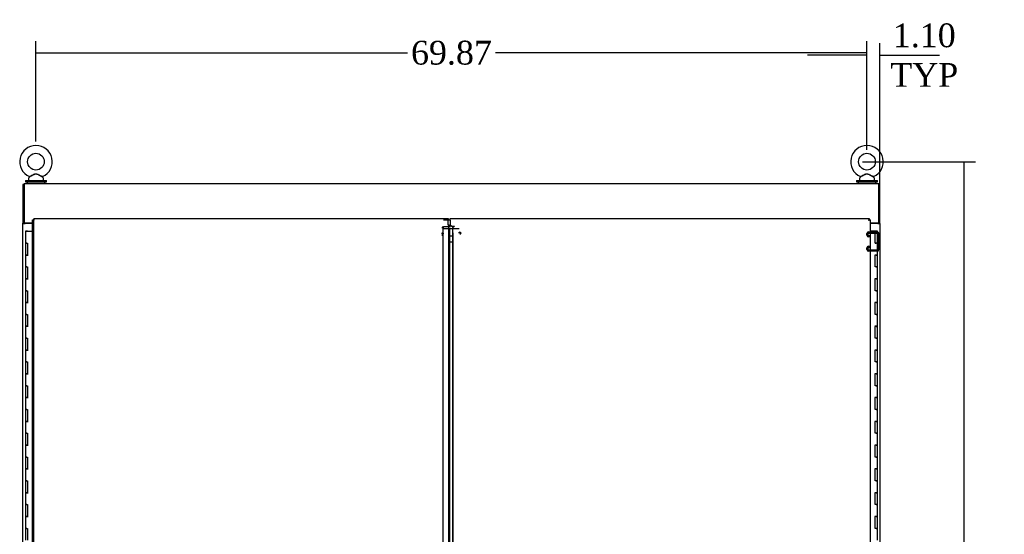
# Model space of a CAD drawing. Header units: inches. Extents: x 68 to 604, y 20 to 380.
# Tile 12 of 16: x 423 to 506, y 198 to 241. Entities that reach past the tile are written whole.
import ezdxf
from ezdxf.lldxf.tags import DXFTag

# ---------------------------------------------------------------- set-up
doc = ezdxf.new("R2010")
doc.units = ezdxf.units.IN
doc.header["$MEASUREMENT"] = 0
for name, color, linetype in [('COM42890-3', 7, 'Continuous'), ('COM44037', 7, 'Continuous'), ('COM54578-60', 7, 'Continuous'), ('COM56746-4', 7, 'Continuous'), ('COM71118-3', 7, 'Continuous'), ('COM71119-1', 7, 'Continuous'), ('Default', 7, 'Continuous'), ('GSK11033', 7, 'Continuous'), ('SCS00680', 7, 'Continuous'), ('WAF25362', 7, 'Continuous'), ('WAM254785', 7, 'Continuous')]:
    doc.layers.add(name, color=color, linetype=linetype)
doc.styles.add('SEACAD_Times_New_Roman', font='times.ttf')
tags = doc.linetypes.add('HIDDEN2', pattern=[0.1875, 0.125, -0.0625]).pattern_tags.tags
tags[6:7] = [DXFTag(74, 4), DXFTag(75, 0), DXFTag(340, '0'), DXFTag(46, 0.0), DXFTag(50, 0.0), DXFTag(44, 0.0), DXFTag(45, 0.0)]
tags[4:5] = [DXFTag(74, 4), DXFTag(75, 0), DXFTag(340, '0'), DXFTag(46, 0.0), DXFTag(50, 0.0), DXFTag(44, 0.0), DXFTag(45, 0.0)]
doc.dimstyles.new('HAMMOND_(STH_-_540x360)', dxfattribs={"dimtxt": 2, "dimasz": 2.5, "dimexe": 1, "dimexo": 1, "dimgap": 0.5, "dimtad": 0, "dimtih": 1, "dimtoh": 1, "dimzin": 0, "dimdsep": 46, "dimtxsty": 'SEACAD_Times_New_Roman', "dimblk1": '_SE_FILLED', "dimblk2": '_SE_FILLED', "dimsah": 1, "dimcen": 1, "dimadec": 0, "dimazin": 0, "dimtfac": 0.8, "dimtofl": 0, "dimtmove": 0, "dimatfit": 3, "dimfxl": 0, "dimtolj": 1, "dimtzin": 0, "dimarcsym": 0})

# ---------------------------------------------------------------- blocks, each defined once
blk = doc.blocks.new('SE6')
at = {"layer": 'COM42890-3', "color": 7, "linetype": 'HIDDEN2'}
for p, q in [((428.328, 201.124), (428.328, 201.262)), ((428.423, 201.124), (428.423, 201.262)), ((428.466, 201.4), (429.19, 201.4)), ((428.466, 201.305), (429.19, 201.305)), ((429.233, 201.262), (429.233, 199.913)), ((429.328, 201.262), (429.328, 199.913)), ((428.549, 201.081), (428.466, 201.081)), ((428.549, 200.986), (428.466, 200.986)), ((428.549, 200.986), (428.549, 201.081)), ((429.328, 200.837), (429.233, 200.837)), ((428.328, 199.913), (428.328, 200.051)), ((428.423, 199.913), (428.423, 200.051)), ((428.466, 200.189), (428.549, 200.189)), ((428.466, 200.094), (428.549, 200.094)), ((429.19, 199.87), (428.466, 199.87)), ((429.19, 199.775), (428.466, 199.775)), ((428.549, 200.189), (428.549, 200.094)), ((429.233, 200.337), (429.328, 200.337))]:
    blk.add_line(p, q, dxfattribs=at)
for centre, radius, start, end in [((428.466, 201.262), 0.138, 90, 180), ((428.466, 201.262), 0.043, 90, 180), ((429.19, 201.262), 0.138, 0, 90), ((429.19, 201.262), 0.043, 0, 90), ((428.466, 201.124), 0.138, 180, 270), ((428.466, 201.124), 0.043, 180, 270), ((428.466, 200.051), 0.138, 90, 180), ((428.466, 199.913), 0.138, 180, 270), ((428.466, 200.051), 0.043, 90, 180), ((428.466, 199.913), 0.043, 180, 270), ((429.19, 199.913), 0.043, 270, 0), ((429.19, 199.913), 0.138, 270, 0)]:
    blk.add_arc(centre, radius, start, end, dxfattribs=at)
at = {"layer": 'COM44037', "color": 7, "linetype": 'Continuous'}
for p, q in [((358.175, 140.491), (358.175, 202.426)), ((358.175, 202.426), (358.231, 202.426)), ((358.27, 202.426), (358.231, 202.426)), ((358.27, 202.521), (393.125, 202.521)), ((358.27, 202.521), (358.27, 202.465)), ((358.27, 202.426), (358.27, 202.465)), ((358.318, 202.378), (358.27, 202.426)), ((358.318, 202.378), (358.318, 202.378)), ((358.318, 202.378), (358.318, 202.378)), ((358.318, 202.378), (358.318, 202.378)), ((358.318, 202.378), (358.318, 202.378)), ((393.125, 202.521), (393.125, 202.378)), ((393.125, 202.004), (393.125, 202.378)), ((393.268, 141.241), (393.268, 201.676))]:
    blk.add_line(p, q, dxfattribs=at)
at = {"layer": 'COM44037', "color": 7, "linetype": 'HIDDEN2'}
for p, q in [((358.27, 141.181), (358.27, 202.426)), ((392.736, 202.426), (393.125, 202.426)), ((392.688, 201.749), (392.593, 201.749)), ((392.593, 201.329), (392.688, 201.329)), ((392.593, 201.284), (392.593, 201.244)), ((392.688, 201.244), (392.593, 201.244)), ((392.703, 201.814), (392.635, 201.861)), ((392.688, 201.284), (392.688, 201.749)), ((392.688, 201.284), (392.688, 201.244)), ((392.688, 141.673), (392.688, 201.244)), ((393.316, 201.824), (392.736, 201.824)), ((393.173, 141.028), (393.173, 201.889)), ((393.268, 201.889), (393.173, 201.889)), ((393.268, 201.325), (393.173, 201.325)), ((393.282, 201.267), (393.215, 201.267)), ((393.518, 201.325), (393.518, 141.592)), ((394.049, 201.301), (394.049, 201.369)), ((394.083, 201.291), (394.151, 201.339)), ((394.097, 201.284), (394.192, 201.284)), ((394.097, 201.267), (394.151, 201.267)), ((394.097, 201.244), (394.192, 201.244)), ((392.593, 201.161), (392.688, 201.161)), ((392.593, 201.121), (392.688, 201.121))]:
    blk.add_line(p, q, dxfattribs=at)
at = {"layer": 'COM44037', "color": 7, "linetype": 'Continuous'}
for centre, start, end in [((358.8, 203.356), 238.56128, 243.76327), ((357.34, 201.896), 26.23673, 31.43872)]:
    blk.add_arc(centre, 1.09, start, end, dxfattribs=at)
at = {"layer": 'COM44037', "color": 7, "linetype": 'HIDDEN2'}
blk.add_arc((392.846, 201.749), 0.158, 155.62507, 179.8409, dxfattribs=at)
for centre, major_axis, start_param, end_param in [((392.736, 201.79), (-0.048, 0), 4.712389, 5.497787), ((394.049, 201.267), (-0.143, 0), 3.926991, 4.712389)]:
    blk.add_ellipse(centre, major_axis=major_axis, ratio=0.707107, start_param=start_param, end_param=end_param, dxfattribs=at)
for points, knots in [([(393.173, 201.889), (393.173, 201.899), (393.172, 201.908), (393.167, 201.927), (393.163, 201.937), (393.154, 201.956), (393.149, 201.966), (393.138, 201.985), (393.131, 201.994), (393.125, 202.004)], [0, 0, 0, 0, 0.25, 0.25, 0.5, 0.5, 0.75, 0.75, 1, 1, 1, 1]), ([(392.688, 201.244), (392.688, 201.248), (392.69, 201.252), (392.695, 201.26), (392.698, 201.263), (392.703, 201.267)], [0, 0, 0, 0, 0.5, 0.5, 1, 1, 1, 1]), ([(393.215, 201.267), (393.202, 201.277), (393.191, 201.287), (393.177, 201.306), (393.173, 201.315), (393.173, 201.325)], [0, 0, 0, 0, 0.5, 0.5, 1, 1, 1, 1]), ([(394.151, 201.339), (394.164, 201.332), (394.174, 201.324), (394.189, 201.305), (394.192, 201.295), (394.192, 201.284)], [0, 0, 0, 0, 0.5, 0.5, 1, 1, 1, 1]), ([(394.192, 201.244), (394.192, 201.248), (394.189, 201.252), (394.174, 201.26), (394.164, 201.263), (394.151, 201.267)], [0, 0, 0, 0, 0.5, 0.5, 1, 1, 1, 1])]:
    blk.add_open_spline(points, degree=3, knots=knots, dxfattribs=at)
at = {"layer": 'COM44037', "color": 7, "linetype": 'Continuous'}
blk.add_open_spline([(393.268, 201.889), (393.268, 201.899), (393.264, 201.908), (393.25, 201.927), (393.239, 201.937), (393.213, 201.956), (393.197, 201.966), (393.162, 201.985), (393.144, 201.994), (393.125, 202.004)], degree=3, knots=[0, 0, 0, 0, 0.25, 0.25, 0.5, 0.5, 0.75, 0.75, 1, 1, 1, 1], dxfattribs=at)
at = {"layer": 'COM54578-60', "color": 7, "linetype": 'Continuous'}
for p, q in [((357.69, 201.458), (357.573, 201.458)), ((357.573, 201.458), (357.573, 200.458)), ((357.627, 201.467), (357.627, 201.493)), ((357.627, 201.493), (357.677, 201.493)), ((357.677, 201.467), (357.627, 201.467)), ((357.64, 201.467), (357.64, 201.458)), ((357.677, 201.493), (357.702, 201.493)), ((357.677, 201.467), (357.702, 201.467)), ((357.69, 201.458), (358.175, 201.458)), ((357.702, 201.493), (357.752, 201.493)), ((357.752, 201.467), (357.702, 201.467)), ((357.74, 201.458), (357.74, 201.467)), ((357.752, 201.493), (357.752, 201.467)), ((429.029, 201.458), (428.611, 201.458)), ((429.029, 200.458), (429.029, 201.458)), ((429.213, 201.458), (429.029, 201.458)), ((429.213, 200.458), (429.213, 201.458)), ((357.69, 200.458), (357.573, 200.458)), ((357.573, 200.458), (357.69, 200.458)), ((357.573, 200.458), (357.573, 199.458)), ((357.69, 200.458), (357.757, 200.458)), ((357.757, 200.458), (357.757, 199.459)), ((429.029, 200.458), (429.096, 200.458)), ((429.213, 200.458), (429.029, 200.458)), ((429.046, 200.458), (429.046, 200.458)), ((429.213, 200.458), (429.096, 200.458)), ((429.146, 200.458), (429.146, 200.458)), ((429.213, 199.457), (429.213, 200.458)), ((357.69, 199.459), (357.573, 199.459)), ((357.573, 199.459), (357.573, 198.458)), ((357.573, 199.458), (357.807, 199.458)), ((357.69, 199.459), (357.757, 199.459)), ((429.213, 199.458), (428.979, 199.458)), ((429.096, 199.457), (429.029, 199.457)), ((429.029, 198.458), (429.029, 199.457)), ((429.096, 199.457), (429.213, 199.457)), ((429.213, 198.458), (429.213, 199.458)), ((357.69, 198.458), (357.573, 198.458)), ((357.573, 198.458), (357.689, 198.458)), ((357.573, 198.458), (357.573, 197.458)), ((357.69, 198.458), (357.757, 198.458)), ((357.757, 198.458), (357.757, 197.459)), ((429.096, 198.458), (429.029, 198.458)), ((429.096, 198.458), (429.213, 198.458)), ((429.213, 198.458), (429.096, 198.458)), ((429.213, 197.457), (429.213, 198.458)), ((357.69, 197.459), (357.573, 197.459)), ((357.573, 197.459), (357.573, 196.458)), ((357.573, 197.458), (357.807, 197.458)), ((357.69, 197.459), (357.757, 197.459)), ((429.213, 197.458), (428.979, 197.458)), ((429.096, 197.457), (429.029, 197.457)), ((429.029, 196.458), (429.029, 197.457)), ((429.096, 197.457), (429.213, 197.457)), ((429.213, 196.458), (429.213, 197.458)), ((357.69, 196.458), (357.573, 196.458)), ((357.573, 196.458), (357.689, 196.458)), ((357.573, 196.458), (357.573, 195.458)), ((357.69, 196.458), (357.757, 196.458)), ((357.757, 196.458), (357.757, 195.459)), ((429.096, 196.458), (429.029, 196.458)), ((429.096, 196.458), (429.213, 196.458)), ((429.213, 196.458), (429.096, 196.458)), ((429.213, 195.457), (429.213, 196.458)), ((357.69, 195.459), (357.573, 195.459)), ((357.573, 195.459), (357.573, 194.458)), ((357.573, 195.458), (357.807, 195.458)), ((357.69, 195.459), (357.757, 195.459)), ((429.213, 195.458), (428.979, 195.458)), ((429.096, 195.457), (429.029, 195.457)), ((429.029, 194.458), (429.029, 195.457)), ((429.096, 195.457), (429.213, 195.457)), ((429.213, 194.458), (429.213, 195.458)), ((357.69, 194.458), (357.573, 194.458)), ((357.573, 194.458), (357.689, 194.458)), ((357.573, 194.458), (357.573, 193.458)), ((357.69, 194.458), (357.757, 194.458)), ((357.757, 194.458), (357.757, 193.459)), ((429.096, 194.458), (429.029, 194.458)), ((429.096, 194.458), (429.213, 194.458)), ((429.213, 194.458), (429.096, 194.458)), ((429.213, 193.457), (429.213, 194.458)), ((357.69, 193.459), (357.573, 193.459)), ((357.573, 193.459), (357.573, 192.458)), ((357.573, 193.458), (357.807, 193.458)), ((357.69, 193.459), (357.757, 193.459)), ((429.213, 193.458), (428.979, 193.458)), ((429.096, 193.457), (429.029, 193.457)), ((429.029, 192.458), (429.029, 193.457)), ((429.096, 193.457), (429.213, 193.457)), ((429.213, 192.458), (429.213, 193.458)), ((357.69, 192.458), (357.573, 192.458)), ((357.573, 192.458), (357.689, 192.458)), ((357.573, 192.458), (357.573, 191.458)), ((357.69, 192.458), (357.757, 192.458)), ((357.757, 192.458), (357.757, 191.459)), ((429.096, 192.458), (429.029, 192.458)), ((429.096, 192.458), (429.213, 192.458)), ((429.213, 192.458), (429.096, 192.458)), ((429.213, 191.457), (429.213, 192.458)), ((357.69, 191.459), (357.573, 191.459)), ((357.573, 191.459), (357.573, 190.458)), ((357.573, 191.458), (357.807, 191.458)), ((357.69, 191.459), (357.757, 191.459)), ((429.213, 191.458), (428.979, 191.458)), ((429.096, 191.457), (429.029, 191.457)), ((429.029, 190.458), (429.029, 191.457)), ((429.096, 191.457), (429.213, 191.457)), ((429.213, 190.458), (429.213, 191.458)), ((357.69, 190.458), (357.573, 190.458)), ((357.573, 190.458), (357.689, 190.458)), ((357.573, 190.458), (357.573, 189.458)), ((357.69, 190.458), (357.757, 190.458)), ((357.757, 190.458), (357.757, 189.459)), ((429.096, 190.458), (429.029, 190.458)), ((429.096, 190.458), (429.213, 190.458)), ((429.213, 190.458), (429.096, 190.458)), ((429.213, 189.457), (429.213, 190.458)), ((357.69, 189.459), (357.573, 189.459)), ((357.573, 189.459), (357.573, 188.458)), ((357.573, 189.458), (357.807, 189.458)), ((357.69, 189.459), (357.757, 189.459)), ((429.213, 189.458), (428.979, 189.458)), ((429.096, 189.457), (429.029, 189.457)), ((429.029, 188.458), (429.029, 189.457)), ((429.096, 189.457), (429.213, 189.457)), ((429.213, 188.458), (429.213, 189.458)), ((357.69, 188.458), (357.573, 188.458)), ((357.573, 188.458), (357.689, 188.458)), ((357.573, 188.458), (357.573, 187.458)), ((357.69, 188.458), (357.757, 188.458)), ((357.757, 188.458), (357.757, 187.459)), ((429.096, 188.458), (429.029, 188.458)), ((429.096, 188.458), (429.213, 188.458)), ((429.213, 188.458), (429.096, 188.458)), ((429.213, 187.457), (429.213, 188.458)), ((357.69, 187.459), (357.573, 187.459)), ((357.573, 187.459), (357.573, 186.458)), ((357.573, 187.458), (357.807, 187.458)), ((357.69, 187.459), (357.757, 187.459)), ((429.213, 187.458), (428.979, 187.458)), ((429.096, 187.457), (429.029, 187.457)), ((429.029, 186.458), (429.029, 187.457)), ((429.096, 187.457), (429.213, 187.457)), ((429.213, 186.458), (429.213, 187.458)), ((357.69, 186.458), (357.573, 186.458)), ((357.573, 186.458), (357.689, 186.458)), ((357.573, 186.458), (357.573, 185.458)), ((357.69, 186.458), (357.757, 186.458)), ((357.757, 186.458), (357.757, 185.459)), ((429.096, 186.458), (429.029, 186.458)), ((429.096, 186.458), (429.213, 186.458)), ((429.213, 186.458), (429.096, 186.458)), ((429.213, 185.457), (429.213, 186.458)), ((357.69, 185.459), (357.573, 185.459)), ((357.573, 185.459), (357.573, 184.458)), ((357.573, 185.458), (357.807, 185.458)), ((357.69, 185.459), (357.757, 185.459)), ((429.213, 185.458), (428.979, 185.458)), ((429.096, 185.457), (429.029, 185.457)), ((429.029, 184.458), (429.029, 185.457)), ((429.096, 185.457), (429.213, 185.457)), ((429.213, 184.458), (429.213, 185.458)), ((357.69, 184.458), (357.573, 184.458)), ((357.573, 184.458), (357.689, 184.458)), ((357.573, 184.458), (357.573, 183.458)), ((357.69, 184.458), (357.757, 184.458)), ((357.757, 184.458), (357.757, 183.459)), ((429.096, 184.458), (429.029, 184.458)), ((429.096, 184.458), (429.213, 184.458)), ((429.213, 184.458), (429.096, 184.458)), ((429.213, 183.457), (429.213, 184.458)), ((357.69, 183.459), (357.573, 183.459)), ((357.573, 183.459), (357.573, 182.458)), ((357.573, 183.458), (357.807, 183.458)), ((357.69, 183.459), (357.757, 183.459)), ((429.213, 183.458), (428.979, 183.458)), ((429.096, 183.457), (429.029, 183.457)), ((429.029, 182.458), (429.029, 183.457)), ((429.096, 183.457), (429.213, 183.457)), ((429.213, 182.458), (429.213, 183.458)), ((357.69, 182.458), (357.573, 182.458)), ((357.573, 182.458), (357.689, 182.458)), ((357.573, 182.458), (357.573, 181.458)), ((357.69, 182.458), (357.757, 182.458)), ((357.757, 182.458), (357.757, 181.459)), ((429.096, 182.458), (429.029, 182.458)), ((429.096, 182.458), (429.213, 182.458)), ((429.213, 182.458), (429.096, 182.458)), ((429.213, 181.457), (429.213, 182.458)), ((357.69, 181.459), (357.573, 181.459)), ((357.573, 181.459), (357.573, 180.458)), ((357.573, 181.458), (357.807, 181.458)), ((357.69, 181.459), (357.757, 181.459)), ((429.213, 181.458), (428.979, 181.458)), ((429.096, 181.457), (429.029, 181.457)), ((429.029, 180.458), (429.029, 181.457)), ((429.096, 181.457), (429.213, 181.457)), ((429.213, 180.458), (429.213, 181.458)), ((357.69, 180.458), (357.573, 180.458)), ((357.573, 180.458), (357.689, 180.458)), ((357.573, 180.458), (357.573, 179.458)), ((357.69, 180.458), (357.757, 180.458)), ((357.757, 180.458), (357.757, 179.459)), ((429.096, 180.458), (429.029, 180.458)), ((429.096, 180.458), (429.213, 180.458)), ((429.213, 180.458), (429.096, 180.458)), ((429.213, 179.457), (429.213, 180.458)), ((357.69, 179.459), (357.573, 179.459)), ((357.573, 179.459), (357.573, 178.458)), ((357.573, 179.458), (357.807, 179.458)), ((357.69, 179.459), (357.757, 179.459)), ((429.213, 179.458), (428.979, 179.458)), ((429.096, 179.457), (429.029, 179.457)), ((429.029, 178.458), (429.029, 179.457)), ((429.096, 179.457), (429.213, 179.457)), ((429.213, 178.458), (429.213, 179.458)), ((357.69, 178.458), (357.573, 178.458)), ((357.573, 178.458), (357.689, 178.458)), ((357.573, 178.458), (357.573, 177.458)), ((357.69, 178.458), (357.757, 178.458)), ((357.757, 178.458), (357.757, 177.459)), ((429.096, 178.458), (429.029, 178.458)), ((429.096, 178.458), (429.213, 178.458)), ((429.213, 178.458), (429.096, 178.458)), ((429.213, 177.457), (429.213, 178.458)), ((357.69, 177.459), (357.573, 177.459)), ((357.573, 177.459), (357.573, 176.458)), ((357.573, 177.458), (357.807, 177.458)), ((357.69, 177.459), (357.757, 177.459)), ((429.213, 177.458), (428.979, 177.458)), ((429.096, 177.457), (429.029, 177.457)), ((429.029, 176.458), (429.029, 177.457)), ((429.096, 177.457), (429.213, 177.457)), ((429.213, 176.458), (429.213, 177.458)), ((357.69, 176.458), (357.573, 176.458)), ((357.573, 176.458), (357.689, 176.458)), ((357.573, 176.458), (357.573, 175.458)), ((357.69, 176.458), (357.757, 176.458)), ((357.757, 176.458), (357.757, 175.459)), ((429.096, 176.458), (429.029, 176.458)), ((429.096, 176.458), (429.213, 176.458)), ((429.213, 176.458), (429.096, 176.458)), ((429.213, 175.457), (429.213, 176.458))]:
    blk.add_line(p, q, dxfattribs=at)
at = {"layer": 'COM56746-4', "color": 7, "linetype": 'Continuous'}
for p, q in [((358.174, 202.112), (358.174, 202.142)), ((393.286, 202.378), (393.286, 202.521)), ((393.286, 202.521), (428.516, 202.521)), ((393.286, 202.378), (393.286, 201.998)), ((393.286, 201.998), (393.411, 201.873)), ((428.468, 202.378), (428.469, 202.378)), ((428.468, 202.378), (428.468, 202.378)), ((428.469, 202.378), (428.468, 202.378)), ((428.469, 202.378), (428.517, 202.426)), ((428.469, 202.378), (428.469, 202.378)), ((428.516, 202.521), (428.516, 202.465)), ((428.516, 202.426), (428.516, 202.465)), ((428.517, 202.426), (428.556, 202.426)), ((428.611, 202.426), (428.556, 202.426)), ((428.611, 202.426), (428.611, 140.491)), ((393.411, 201.873), (393.661, 201.873)), ((393.518, 141.241), (393.518, 201.676))]:
    blk.add_line(p, q, dxfattribs=at)
for centre, start, end in [((429.447, 201.896), 148.56128, 153.76327), ((427.987, 203.356), 296.23673, 301.43872)]:
    blk.add_arc(centre, 1.09, start, end, dxfattribs=at)
blk.add_open_spline([(393.518, 201.758), (393.518, 201.768), (393.522, 201.777), (393.537, 201.796), (393.547, 201.806), (393.574, 201.825), (393.589, 201.835), (393.624, 201.854), (393.643, 201.863), (393.661, 201.873)], degree=3, knots=[0, 0, 0, 0, 0.25, 0.25, 0.5, 0.5, 0.75, 0.75, 1, 1, 1, 1], dxfattribs=at)
at = {"layer": 'COM71118-3', "color": 7, "linetype": 'Continuous'}
for p, q in [((357.458, 205.487), (429.328, 205.487)), ((357.458, 205.487), (357.458, 205.297)), ((429.328, 205.297), (429.328, 205.487)), ((357.458, 205.297), (357.458, 202.142)), ((429.328, 202.142), (429.328, 205.297)), ((358.175, 202.142), (357.458, 202.142)), ((429.328, 202.142), (428.611, 202.142))]:
    blk.add_line(p, q, dxfattribs=at)
at = {"layer": 'COM71119-1', "color": 7, "linetype": 'Continuous'}
for p, q in [((357.458, 205.392), (357.363, 205.392)), ((357.363, 205.392), (357.363, 202.142)), ((429.328, 205.392), (429.423, 205.392)), ((429.423, 202.142), (429.423, 205.392)), ((357.363, 202.112), (357.363, 202.142)), ((357.458, 202.142), (357.363, 202.142)), ((357.363, 140.802), (357.363, 202.112)), ((357.363, 202.112), (357.553, 202.112)), ((357.458, 202.112), (357.458, 202.142)), ((358.175, 202.112), (357.553, 202.112)), ((429.233, 202.112), (428.611, 202.112)), ((429.233, 202.112), (429.423, 202.112)), ((429.328, 202.112), (429.328, 202.142)), ((429.423, 202.142), (429.328, 202.142)), ((429.423, 202.112), (429.423, 202.142)), ((429.423, 202.112), (429.423, 140.802))]:
    blk.add_line(p, q, dxfattribs=at)
at = {"layer": 'GSK11033', "color": 7, "linetype": 'Continuous'}
for p, q in [((358.27, 202.426), (358.27, 202.426)), ((358.27, 202.426), (358.27, 202.426)), ((393.125, 202.426), (393.286, 202.426)), ((393.125, 202.426), (393.286, 202.426)), ((393.286, 202.427), (393.268, 202.427)), ((393.268, 202.427), (393.268, 202.426)), ((428.516, 202.426), (428.516, 202.426)), ((428.516, 202.426), (428.516, 202.426)), ((392.736, 201.676), (394.05, 201.676)), ((392.736, 201.676), (394.05, 201.676)), ((393.268, 201.08), (393.518, 201.08)), ((393.268, 200.572), (393.518, 200.572))]:
    blk.add_line(p, q, dxfattribs=at)
at = {"layer": 'SCS00680', "color": 7, "linetype": 'Continuous'}
for p, q in [((357.833, 205.901), (357.833, 205.781)), ((357.913, 206.019), (357.847, 205.939)), ((359.069, 205.939), (359.004, 206.017)), ((359.083, 205.781), (359.083, 205.901)), ((427.703, 205.901), (427.703, 205.781)), ((427.783, 206.019), (427.717, 205.939)), ((428.939, 205.939), (428.874, 206.017)), ((428.953, 205.781), (428.953, 205.901))]:
    blk.add_line(p, q, dxfattribs=at)
for centre in [(358.458, 207.311), (428.328, 207.311)]:
    blk.add_circle(centre, 0.704, dxfattribs=at)
for centre, radius, start, end in [((358.458, 207.311), 1.367, 90, 245.99508), ((358.458, 207.311), 1.367, 294.00098, 90), ((428.328, 207.311), 1.367, 90, 245.99508), ((428.328, 207.311), 1.367, 294.00098, 90), ((357.893, 205.901), 0.06, 140.32138, 180), ((357.893, 205.781), 0.06, 180, 270), ((359.028, 206.035), 0.03, 62.29716, 242.10844), ((359.023, 205.781), 0.06, 270, 0), ((359.023, 205.901), 0.06, 0, 39.67862), ((427.763, 205.901), 0.06, 140.32138, 180), ((427.763, 205.781), 0.06, 180, 270), ((428.898, 206.035), 0.03, 62.29716, 242.10844), ((428.893, 205.781), 0.06, 270, 0), ((428.893, 205.901), 0.06, 0, 39.67862)]:
    blk.add_arc(centre, radius, start, end, dxfattribs=at)
for points, knots in [([(357.9, 206.063), (357.9, 206.063), (357.9, 206.063), (357.902, 206.064), (357.928, 206.076), (358.005, 206.114), (358.056, 206.14), (358.164, 206.193), (358.222, 206.221), (358.34, 206.269), (358.404, 206.288), (358.5, 206.285), (358.532, 206.279), (358.594, 206.261), (358.624, 206.25), (358.713, 206.212), (358.77, 206.184), (358.876, 206.132), (358.925, 206.107), (358.997, 206.072), (359.018, 206.062), (359.016, 206.063), (359.015, 206.063), (359.014, 206.063)], [0.4341316, 0.4341316, 0.4341316, 0.4341316, 0.4375, 0.4375, 0.5, 0.5, 0.5625, 0.5625, 0.625, 0.625, 0.6875, 0.6875, 0.71875, 0.71875, 0.75, 0.75, 0.8125, 0.8125, 0.875, 0.875, 0.9375, 0.9375, 0.9436464, 0.9436464, 0.9436464, 0.9436464]), ([(359.005, 206.016), (359.005, 206.016), (358.987, 206.026), (358.923, 206.061), (358.876, 206.087), (358.798, 206.13), (358.771, 206.145), (358.716, 206.176), (358.688, 206.191), (358.63, 206.22), (358.601, 206.234), (358.54, 206.257), (358.508, 206.266), (358.443, 206.27), (358.41, 206.266), (358.348, 206.248), (358.318, 206.235), (358.23, 206.193), (358.175, 206.162), (358.068, 206.103), (358.018, 206.075), (357.941, 206.033), (357.915, 206.019), (357.911, 206.016), (357.911, 206.016), (357.911, 206.016)], [0.0683017, 0.0683017, 0.0683017, 0.0683017, 0.125, 0.125, 0.1875, 0.1875, 0.21875, 0.21875, 0.25, 0.25, 0.28125, 0.28125, 0.3125, 0.3125, 0.34375, 0.34375, 0.375, 0.375, 0.4375, 0.4375, 0.5, 0.5, 0.5625, 0.5625, 0.5685641, 0.5685641, 0.5685641, 0.5685641]), ([(427.77, 206.063), (427.77, 206.063), (427.77, 206.063), (427.772, 206.064), (427.798, 206.076), (427.875, 206.114), (427.926, 206.14), (428.034, 206.193), (428.092, 206.221), (428.21, 206.269), (428.274, 206.288), (428.37, 206.285), (428.402, 206.279), (428.464, 206.261), (428.494, 206.25), (428.583, 206.212), (428.64, 206.184), (428.746, 206.132), (428.795, 206.107), (428.867, 206.072), (428.888, 206.062), (428.886, 206.063), (428.885, 206.063), (428.884, 206.063)], [0.4341316, 0.4341316, 0.4341316, 0.4341316, 0.4375, 0.4375, 0.5, 0.5, 0.5625, 0.5625, 0.625, 0.625, 0.6875, 0.6875, 0.71875, 0.71875, 0.75, 0.75, 0.8125, 0.8125, 0.875, 0.875, 0.9375, 0.9375, 0.9436464, 0.9436464, 0.9436464, 0.9436464]), ([(428.875, 206.016), (428.875, 206.016), (428.857, 206.026), (428.793, 206.061), (428.746, 206.087), (428.668, 206.13), (428.641, 206.145), (428.586, 206.176), (428.558, 206.191), (428.5, 206.22), (428.471, 206.234), (428.41, 206.257), (428.378, 206.266), (428.313, 206.27), (428.28, 206.266), (428.218, 206.248), (428.188, 206.235), (428.1, 206.193), (428.045, 206.162), (427.938, 206.103), (427.888, 206.075), (427.811, 206.033), (427.785, 206.019), (427.781, 206.016), (427.781, 206.016), (427.781, 206.016)], [0.0683017, 0.0683017, 0.0683017, 0.0683017, 0.125, 0.125, 0.1875, 0.1875, 0.21875, 0.21875, 0.25, 0.25, 0.28125, 0.28125, 0.3125, 0.3125, 0.34375, 0.34375, 0.375, 0.375, 0.4375, 0.4375, 0.5, 0.5, 0.5625, 0.5625, 0.5685641, 0.5685641, 0.5685641, 0.5685641])]:
    blk.add_open_spline(points, degree=3, knots=knots, dxfattribs=at)
at = {"layer": 'WAF25362', "color": 7, "linetype": 'Continuous'}
for p, q in [((357.583, 205.721), (359.333, 205.721)), ((357.583, 205.721), (357.583, 205.612)), ((357.583, 205.612), (359.333, 205.612)), ((359.333, 205.612), (359.333, 205.721)), ((427.453, 205.721), (429.203, 205.721)), ((427.453, 205.721), (427.453, 205.612)), ((427.453, 205.612), (429.203, 205.612)), ((429.203, 205.612), (429.203, 205.721))]:
    blk.add_line(p, q, dxfattribs=at)
at = {"layer": 'WAM254785', "color": 7, "linetype": 'Continuous'}
for p, q in [((357.708, 205.612), (357.708, 205.487)), ((359.208, 205.487), (359.208, 205.612)), ((427.578, 205.612), (427.578, 205.487)), ((429.078, 205.487), (429.078, 205.612))]:
    blk.add_line(p, q, dxfattribs=at)
blk = doc.blocks.new('_SE_FILLED')
at = {"color": 0}
blk.add_line((0, 0), (-1, 0), dxfattribs=at)
blk.add_solid([(0, 0), (-1, -0.1665), (-1, 0.1665), (0, 0)], dxfattribs=at)
blk = doc.blocks.new('*D76')
at = {"layer": 'Default', "color": 0, "linetype": 'Continuous', "lineweight": -2}
for p, q in [((424.859, 230.902), (424.859, 239.346)), ((494.729, 230.902), (494.729, 239.346)), ((427.359, 238.346), (456.101, 238.346)), ((492.229, 238.346), (463.487, 238.346))]:
    blk.add_line(p, q, dxfattribs=at)
at = {"layer": 'Defpoints', "color": 0, "linetype": 'Continuous'}
for p in [(494.729, 238.346), (424.859, 229.902), (494.729, 229.902)]:
    blk.add_point(p, dxfattribs=at)
at = {"layer": 'Default', "color": 0, "linetype": 'Continuous', "lineweight": -2, "xscale": 2.5, "yscale": 2.5, "zscale": 2.5, "rotation": 180}
blk.add_blockref('_SE_FILLED', (424.859, 238.346), dxfattribs=at)
at = {"layer": 'Default', "color": 0, "linetype": 'Continuous', "lineweight": -2, "xscale": 2.5, "yscale": 2.5, "zscale": 2.5}
blk.add_blockref('_SE_FILLED', (494.729, 238.346), dxfattribs=at)
at = {"layer": 'Default', "color": 0, "linetype": 'Continuous', "insert": (459.794, 238.346), "char_height": 2, "attachment_point": 5, "style": 'SEACAD_Times_New_Roman'}
blk.add_mtext('\\A1;\\A1;69.87', dxfattribs=at)
blk = doc.blocks.new('*D77')
at = {"layer": 'Default', "color": 0, "linetype": 'Continuous', "lineweight": -2}
for p, q in [((494.729, 230.198), (494.729, 239.162)), ((495.824, 226.654), (495.824, 239.162)), ((492.229, 238.162), (489.729, 238.162)), ((498.324, 238.162), (500.824, 238.162))]:
    blk.add_line(p, q, dxfattribs=at)
at = {"layer": 'Defpoints', "color": 0, "linetype": 'Continuous'}
for p in [(495.824, 238.162), (494.729, 229.198), (495.824, 225.654)]:
    blk.add_point(p, dxfattribs=at)
at = {"layer": 'Default', "color": 0, "linetype": 'Continuous', "lineweight": -2, "xscale": 2.5, "yscale": 2.5, "zscale": 2.5}
blk.add_blockref('_SE_FILLED', (494.729, 238.162), dxfattribs=at)
at = {"layer": 'Default', "color": 0, "linetype": 'Continuous', "lineweight": -2, "xscale": 2.5, "yscale": 2.5, "zscale": 2.5, "rotation": 180}
blk.add_blockref('_SE_FILLED', (495.824, 238.162), dxfattribs=at)
at = {"layer": 'Default', "color": 0, "linetype": 'Continuous', "insert": (499.547, 238.162), "char_height": 2, "attachment_point": 5, "style": 'SEACAD_Times_New_Roman'}
blk.add_mtext('\\A1;\\A1;1.10\\PTYP', dxfattribs=at)
blk = doc.blocks.new('*D85')
at = {"layer": 'Default', "color": 0, "linetype": 'Continuous', "lineweight": -2}
for p, q in [((494.362, 229.198), (503.869, 229.198)), ((502.869, 226.698), (502.869, 193.776)), ((502.869, 157.814), (502.869, 190.736)), ((496.729, 155.314), (503.869, 155.314))]:
    blk.add_line(p, q, dxfattribs=at)
at = {"layer": 'Defpoints', "color": 0, "linetype": 'Continuous'}
for p in [(493.362, 229.198), (502.869, 229.198), (495.729, 155.314)]:
    blk.add_point(p, dxfattribs=at)
at = {"layer": 'Default', "color": 0, "linetype": 'Continuous', "lineweight": -2, "xscale": 2.5, "yscale": 2.5, "zscale": 2.5}
for p, rotation in [((502.869, 229.198), 90), ((502.869, 155.314), 270)]:
    blk.add_blockref('_SE_FILLED', p, dxfattribs=dict(at, rotation=rotation))
at = {"layer": 'Default', "color": 0, "linetype": 'Continuous', "insert": (502.869, 192.256), "char_height": 2, "attachment_point": 5, "style": 'SEACAD_Times_New_Roman'}
blk.add_mtext('\\A1;\\A1;73.88', dxfattribs=at)

msp = doc.modelspace()

# ---------------------------------------------------------------- block references
at = {"layer": 'Default'}
msp.add_blockref('SE6', (66.401, 21.887), dxfattribs=at)

# ---------------------------------------------------------------- dimensions: what is measured, and where the dimension line sits
at = {"layer": 'Default', "color": 7, "linetype": 'Continuous'}
dim = msp.add_linear_dim(base=(495.824180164, 238.16216448), p1=(494.729180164, 229.197532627), p2=(495.824180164, 225.654434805), text='\\A1;<>\\PTYP', dimstyle='HAMMOND_(STH_-_540x360)', override={"dimtmove": 1}, dxfattribs=at)
dim.commit()
dim.dimension.update_dxf_attribs({"geometry": '*D77', "text_midpoint": (499.546878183, 238.16216448), "dimtype": 160})
for base, p1, p2, angle, picture, middle, dimtype in [((494.729, 238.346), (424.859, 229.902), (494.729, 229.902), 0, '*D76', (459.794, 238.346), 161), ((502.869, 229.198), (495.729, 155.314), (493.362, 229.198), 90, '*D85', (502.869, 192.256), 160)]:
    dim = msp.add_linear_dim(base=base, p1=p1, p2=p2, angle=angle, text='\\A1;<>', dimstyle='HAMMOND_(STH_-_540x360)', dxfattribs=at)
    dim.commit()
    dim.dimension.update_dxf_attribs({"geometry": picture, "text_midpoint": middle, "dimtype": dimtype})

doc.saveas('drawing.dxf')
